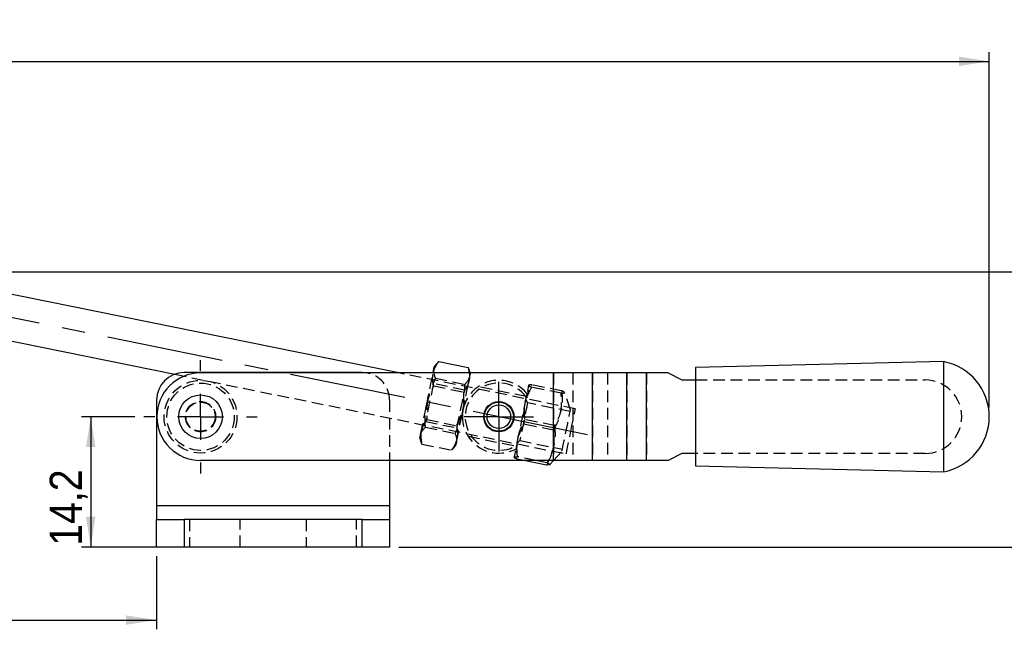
# Model space of a CAD drawing. Extents: x 47 to 368, y 19 to 278.
# Tile 3 of 4: x 204 to 312, y 212 to 278. Entities that reach past the tile are written whole.
import ezdxf

# ---------------------------------------------------------------- set-up
doc = ezdxf.new("R2010")
doc.units = 0
doc.linetypes.add('CENTERX2', pattern=[20.32, 12.7, -2.54, 2.54, -2.54])
doc.linetypes.add('HIDDEN', pattern=[1.905, 1.27, -0.635])
doc.layers.get('0').update_dxf_attribs({"linetype": 'CONTINUOUS'})
doc.styles.add('SLDTEXTSTYLE0', font='GOTHIC.TTF', dxfattribs={"width": 0.913})
doc.dimstyles.new('SLDDIMSTYLE1', dxfattribs={"dimtxt": 3.5, "dimasz": 3.302, "dimexe": 0, "dimexo": 0.0625, "dimgap": 0.875, "dimtad": 1, "dimrnd": 1e-09, "dimzin": 12, "dimtxsty": 'SLDTEXTSTYLE0', "dimsah": 1, "dimcen": 0.09, "dimazin": 3, "dimtfac": 1, "dimtofl": 0, "dimtmove": 0, "dimatfit": 3, "dimtolj": 1, "dimtzin": 12})
doc.dimstyles.new('SLDDIMSTYLE2', dxfattribs={"dimtxt": 3.5, "dimasz": 3.302, "dimexe": 0, "dimexo": 0.0625, "dimgap": 0.875, "dimtad": 1, "dimdec": 0, "dimrnd": 1e-09, "dimzin": 12, "dimtxsty": 'SLDTEXTSTYLE0', "dimsah": 1, "dimcen": 0.09, "dimazin": 3, "dimtfac": 1, "dimtofl": 0, "dimtmove": 0, "dimatfit": 3, "dimtolj": 1, "dimtzin": 12})
doc.dimstyles.new('SLDDIMSTYLE3', dxfattribs={"dimtxt": 3.5, "dimasz": 3.302, "dimexe": 0, "dimexo": 0.0625, "dimgap": 0.875, "dimtad": 1, "dimdec": 0, "dimrnd": 1e-09, "dimzin": 12, "dimtxsty": 'SLDTEXTSTYLE0', "dimsah": 1, "dimcen": 0.09, "dimazin": 3, "dimtfac": 1, "dimtdec": 0, "dimtofl": 0, "dimtmove": 0, "dimatfit": 3, "dimtolj": 1, "dimtzin": 12})

# ---------------------------------------------------------------- blocks, each defined once
blk = doc.blocks.new('*D2')
for p, q in [((216.85, 234.96), (211.05, 234.96)), ((212.05, 234.96), (212.05, 220.76)), ((221.22, 220.76), (211.05, 220.76))]:
    blk.add_line(p, q)
for points in [[(212.05, 234.96), (211.54, 231.66), (212.56, 231.66)], [(212.05, 220.76), (212.56, 224.06), (211.54, 224.06)]]:
    blk.add_solid(points)
at = {"insert": (207.58, 220.9, 0.1), "char_height": 3.5, "attachment_point": 1, "rotation": 90, "style": 'SLDTEXTSTYLE0'}
blk.add_mtext('14,2', dxfattribs=at)
blk = doc.blocks.new('*D4')
for p, q in [((99.97, 231.87), (99.97, 211.81)), ((219.22, 219.76), (219.22, 211.81)), ((99.97, 212.81), (219.22, 212.81))]:
    blk.add_line(p, q)
for points in [[(99.97, 212.81), (103.27, 212.3), (103.27, 213.31)], [(219.22, 212.81), (215.91, 213.31), (215.91, 212.3)]]:
    blk.add_solid(points)
at = {"insert": (156.85, 217.28, 0.1), "char_height": 3.5, "attachment_point": 1, "style": 'SLDTEXTSTYLE0'}
blk.add_mtext('119', dxfattribs=at)
blk = doc.blocks.new('*D5')
for p, q in [((192.35, 250.74), (368.2, 250.74)), ((367.2, 250.74), (367.2, 220.76)), ((245.62, 220.76), (368.2, 220.76))]:
    blk.add_line(p, q)
for points in [[(367.2, 250.74), (366.7, 247.44), (367.71, 247.44)], [(367.2, 220.76), (367.71, 224.06), (366.7, 224.06)]]:
    blk.add_solid(points)
at = {"insert": (362.73, 233.97, 0.1), "char_height": 3.5, "attachment_point": 1, "rotation": 90, "style": 'SLDTEXTSTYLE0'}
blk.add_mtext('30', dxfattribs=at)
blk = doc.blocks.new('*D6')
for p, q in [((90.97, 233.87), (90.97, 274.66)), ((309.95, 235.96), (309.95, 274.66)), ((90.97, 273.66), (309.95, 273.66))]:
    blk.add_line(p, q)
for points in [[(90.97, 273.66), (94.27, 273.15), (94.27, 274.17)], [(309.95, 273.66), (306.65, 274.17), (306.65, 273.15)]]:
    blk.add_solid(points)
at = {"insert": (188.99, 278.13, 0.1), "char_height": 3.5, "attachment_point": 1, "style": 'SLDTEXTSTYLE0'}
blk.add_mtext('219', dxfattribs=at)
blk = doc.blocks.new('SW_CENTERMARKSYMBOL_1')
at = {"color": 0}
for p, q in [((0, 5), (0, 6.16875)), ((0, 0), (0, 2.5)), ((-5, 0), (-6.16875, 0)), ((0, 0), (-2.5, 0)), ((0, 0), (0, -2.5)), ((0, 0), (2.5, 0)), ((5, 0), (6.16875, 0)), ((0, -5), (0, -6.16875))]:
    blk.add_line(p, q, dxfattribs=at)
blk = doc.blocks.new('SW_CENTERMARKSYMBOL_2')
at = {"color": 0}
for p, q in [((0, 2.5), (0, 3.7875)), ((0, 0), (0, 2.5)), ((-2.5, 0), (-3.7875, 0)), ((0, 0), (-2.5, 0)), ((0, 0), (0, -2.5)), ((0, 0), (2.5, 0)), ((2.5, 0), (3.7875, 0)), ((0, -2.5), (0, -3.7875))]:
    blk.add_line(p, q, dxfattribs=at)

msp = doc.modelspace()

# ---------------------------------------------------------------- linework, layer by layer
at = {"color": 7, "linetype": 'CONTINUOUS'}
for p, q in [((245.628, 239.7197), (191.3546, 250.7427)), ((191.0917, 245.694), (221.1987, 239.5792)), ((249.796, 240.7943), (249.5033, 240.4632)), ((249.9714, 240.9729), (249.8075, 240.7841)), ((249.9714, 240.9729), (253.1911, 240.3189)), ((253.1911, 240.3189), (253.2942, 239.7197)), ((253.2702, 240.0808), (253.1911, 240.3189)), ((304.9539, 240.9571), (277.9539, 240.3071)), ((304.9539, 240.9571), (304.9539, 234.9572)), ((241.6164, 239.7571), (222.2164, 239.7571)), ((262.4824, 239.7197), (224.0164, 239.7197)), ((242.0893, 239.7197), (241.6164, 239.7571)), ((253.4056, 239.7197), (253.2832, 240.0852)), ((262.4824, 230.1946), (262.4824, 239.7197)), ((266.7084, 239.7197), (262.4824, 239.7197)), ((266.7084, 230.1946), (266.7084, 239.7197)), ((270.4767, 239.7197), (266.7084, 239.7197)), ((270.4767, 230.1946), (270.4767, 239.7197)), ((272.5897, 239.7197), (270.4767, 239.7197)), ((272.5897, 230.1946), (272.5897, 239.7197)), ((274.9539, 239.7197), (272.5897, 239.7197)), ((274.9539, 239.7197), (276.4539, 238.9572)), ((277.9539, 240.3071), (277.9539, 234.9572)), ((276.4539, 238.9572), (277.9539, 238.9572)), ((219.2164, 236.7572), (219.2164, 225.2572)), ((277.9539, 234.9572), (277.9539, 229.6072)), ((304.9539, 234.9572), (304.9539, 228.9572)), ((276.4539, 230.9572), (274.9539, 230.1946)), ((277.9539, 230.9572), (276.4539, 230.9572)), ((262.4824, 230.1946), (224.0164, 230.1946)), ((244.6164, 230.1946), (244.6164, 225.2572)), ((261.7152, 229.6917), (259.239, 230.1946)), ((261.7677, 229.9501), (260.5637, 230.1946)), ((261.8873, 230.1946), (261.7677, 229.9501)), ((262.0852, 229.7378), (262.4892, 230.1946)), ((266.7084, 230.1946), (262.4824, 230.1946)), ((270.4767, 230.1946), (266.7084, 230.1946)), ((272.5897, 230.1946), (270.4767, 230.1946)), ((274.9539, 230.1946), (272.5897, 230.1946)), ((277.9539, 229.6072), (304.9539, 228.9572)), ((244.6164, 225.2572), (219.2164, 225.2572)), ((219.2164, 225.2572), (219.2164, 223.7572)), ((244.6164, 225.2572), (244.6164, 223.7572)), ((219.2164, 220.7572), (219.2164, 223.7572)), ((219.2164, 223.7572), (222.2164, 223.7572)), ((222.2164, 223.7572), (222.2164, 220.7572)), ((241.6164, 223.7572), (222.2164, 223.7572)), ((241.6164, 220.7572), (241.6164, 223.7572)), ((241.6164, 223.7572), (244.6164, 223.7572)), ((244.6164, 223.7572), (244.6164, 220.7572)), ((222.2164, 220.7572), (219.2164, 220.7572)), ((241.6164, 220.7572), (222.2164, 220.7572)), ((244.6164, 220.7572), (241.6164, 220.7572))]:
    msp.add_line(p, q, dxfattribs=at)
at = {"linetype": 'CENTERX2'}
msp.add_line((266.1796, 232.9945), (191.2232, 248.2184), dxfattribs=at)
at = {"color": 7, "linetype": 'HIDDEN'}
for p, q in [((221.1987, 239.5792), (263.8588, 230.9149)), ((264.854, 235.8148), (245.628, 239.7197)), ((253.4233, 239.6671), (253.4056, 239.7197)), ((262.4824, 239.7197), (262.4824, 230.1946)), ((264.5954, 239.7197), (264.5954, 230.1946)), ((266.7084, 239.7197), (266.7084, 230.1946)), ((268.3637, 239.7197), (268.3637, 230.1946)), ((270.4767, 239.7197), (270.4767, 230.1946)), ((272.5897, 239.7197), (272.5897, 230.1946)), ((249.3799, 238.5495), (249.199, 238.9651)), ((249.599, 239.1393), (249.3003, 238.4136)), ((252.7903, 237.8568), (249.3799, 238.5495)), ((249.4297, 238.3057), (252.6494, 237.6517)), ((249.599, 239.1393), (252.8187, 238.4854)), ((252.8106, 237.7006), (252.8187, 238.4854)), ((259.5138, 237.1545), (254.2424, 238.2252)), ((259.7676, 238.3852), (259.7626, 238.3795)), ((263.3049, 237.5189), (260.0852, 238.1728)), ((263.3574, 237.7773), (260.1376, 238.4312)), ((277.9539, 238.9572), (302.9539, 238.9572)), ((248.9242, 237.4995), (248.7918, 236.9601)), ((252.788, 237.8451), (252.7903, 237.8568)), ((253.119, 238.1689), (252.7903, 237.8568)), ((259.5799, 237.4802), (259.5009, 237.0909)), ((264.3178, 235.6869), (263.6802, 237.5905)), ((244.6164, 236.7572), (244.6164, 230.1946)), ((252.7118, 236.1639), (252.8003, 236.7122)), ((259.5009, 237.0909), (258.432, 231.8282)), ((259.6392, 236.4658), (259.4583, 236.8814)), ((264.2844, 235.5223), (259.6392, 236.4658)), ((248.2153, 234.1214), (248.5439, 234.4335)), ((248.5439, 234.4335), (251.9544, 233.7408)), ((248.6849, 234.6386), (251.9046, 233.9846)), ((262.4838, 233.4761), (259.2641, 234.1301)), ((262.5888, 233.9929), (259.369, 234.6468)), ((248.5155, 233.8049), (251.7353, 233.151)), ((251.9544, 233.7408), (252.1352, 233.3253)), ((253.1594, 232.8328), (258.4191, 231.7646)), ((247.911, 232.6233), (248.0513, 232.2042)), ((248.1432, 231.9714), (251.3629, 231.3175)), ((251.5389, 231.4968), (251.831, 231.8271)), ((258.432, 231.8282), (258.3529, 231.4389)), ((258.4746, 232.0377), (258.8032, 232.3498)), ((258.8032, 232.3498), (263.4484, 231.4064)), ((262.4892, 230.1946), (263.415, 231.2418)), ((302.9539, 230.9572), (277.9539, 230.9572)), ((258.1703, 230.5396), (258.1727, 230.5324)), ((259.239, 230.1946), (258.4955, 230.3457)), ((260.5637, 230.1946), (258.5479, 230.6041)), ((244.6164, 225.2572), (219.2164, 225.2572)), ((222.2164, 223.7572), (222.2164, 220.7572)), ((222.8164, 223.7572), (222.8164, 220.7572)), ((228.3164, 220.7572), (228.3164, 223.7572)), ((235.5164, 223.7572), (235.5164, 220.7572)), ((241.0164, 220.7572), (241.0164, 223.7572)), ((241.6164, 220.7572), (241.6164, 223.7572))]:
    msp.add_line(p, q, dxfattribs=at)
at = {"color": 7, "linetype": 'CONTINUOUS', "flags": 128}
msp.add_lwpolyline([(249.3504, 239.7104), (249.4061, 239.9848), (249.4499, 240.2003), (249.481, 240.3532), (249.4988, 240.441), (249.5033, 240.4632)], dxfattribs=at)
at = {"color": 7, "linetype": 'HIDDEN', "flags": 128}
for points in [[(248.6225, 236.1264), (248.7265, 236.6387), (248.8303, 237.1494), (248.9319, 237.6498), (249.0296, 238.1311), (249.1219, 238.5854), (249.2071, 239.0046), (249.2837, 239.3818), (249.3504, 239.7104)], [(253.2704, 238.9142), (253.3261, 239.1886), (253.3699, 239.4041), (253.4009, 239.5571), (253.4187, 239.6448), (253.4233, 239.6671)], [(249.3799, 238.5495), (249.3775, 238.5378), (249.3482, 238.3933), (249.2875, 238.0947), (249.2005, 237.6662), (249.0941, 237.1425), (248.9771, 236.5661), (248.8588, 235.9837), (248.7488, 235.4424), (248.6561, 234.9861), (248.5882, 234.6517), (248.5506, 234.4664), (248.5439, 234.4335)], [(252.5424, 235.3303), (252.6465, 235.8426), (252.7502, 236.3533), (252.8518, 236.8536), (252.9496, 237.335), (253.0419, 237.7892), (253.127, 238.2085), (253.2036, 238.5856), (253.2704, 238.9142)], [(259.7613, 238.3731), (259.7604, 238.3689), (259.746, 238.2977), (259.7182, 238.1609), (259.6775, 237.9607), (259.6252, 237.703)], [(251.9544, 233.7408), (251.961, 233.7738), (251.9987, 233.959), (252.0666, 234.2934), (252.1593, 234.7497), (252.2692, 235.291), (252.3875, 235.8734), (252.5046, 236.4498), (252.6109, 236.9735), (252.698, 237.402), (252.7586, 237.7006), (252.788, 237.8451)], [(247.9792, 232.9593), (248.0276, 233.1972), (248.0875, 233.4924), (248.1581, 233.8398), (248.238, 234.2334), (248.326, 234.6665), (248.4205, 235.1318), (248.5199, 235.6212), (248.6225, 236.1264)], [(259.6392, 236.4658), (259.6376, 236.4582), (259.6107, 236.3256), (259.5522, 236.0375), (259.4669, 235.6175), (259.3616, 235.0994), (259.245, 234.5253), (259.1265, 233.9417), (259.0157, 233.3958), (258.9214, 232.932), (258.8515, 232.5877), (258.8115, 232.3908), (258.8032, 232.3498)], [(251.8992, 232.1631), (251.9475, 232.4011), (252.0075, 232.6962), (252.078, 233.0436), (252.158, 233.4372), (252.2459, 233.8704), (252.3404, 234.3357), (252.4398, 234.8251), (252.5424, 235.3303)], [(263.415, 231.2418), (263.424, 231.2861), (263.4671, 231.4986), (263.5427, 231.8705), (263.6444, 232.3714), (263.7641, 232.9609), (263.8922, 233.5912), (264.0181, 234.2112), (264.1317, 234.7707), (264.2239, 235.2244), (264.287, 235.5355), (264.3161, 235.6788), (264.3178, 235.6869)], [(264.3564, 233.3648), (264.4852, 233.9989), (264.6052, 234.5898), (264.7082, 235.0972), (264.7873, 235.4866), (264.837, 235.7313), (264.854, 235.8148)], [(247.911, 232.6233), (247.9112, 232.6244), (247.9206, 232.6704), (247.9434, 232.7827), (247.9792, 232.9593)], [(263.8588, 230.9149), (263.8757, 230.9983), (263.9255, 231.2431), (264.0045, 231.6324), (264.1076, 232.1399), (264.2276, 232.7307), (264.3564, 233.3648)], [(251.831, 231.8271), (251.8312, 231.8283), (251.8405, 231.8743), (251.8633, 231.9865), (251.8992, 232.1631)], [(258.3098, 231.2266), (258.3008, 231.1822), (258.2495, 230.9295), (258.2104, 230.7372), (258.1843, 230.6087), (258.1716, 230.546)]]:
    msp.add_lwpolyline(points, dxfattribs=at)
at = {"color": 7, "linetype": 'HIDDEN'}
for radius in [3.9688, 3.6688, 1.65, 1.6, 1.5875]:
    msp.add_circle((224.0164, 234.9572), radius, dxfattribs=at)
at = {"color": 7, "linetype": 'CONTINUOUS'}
for centre, radius in [((224.0164, 234.9572), 2.375), ((256.5164, 234.9572), 1.65), ((256.5164, 234.9572), 1.5875), ((256.5164, 234.9572), 1.2875)]:
    msp.add_circle(centre, radius, dxfattribs=at)
for centre, radius, start, end in [((303.8539, 234.9572), 6.1, 280.388858, 79.611142), ((222.2164, 236.7572), 3, 90, 180), ((224.0164, 234.9572), 4.7625, 90, 270)]:
    msp.add_arc(centre, radius, start, end, dxfattribs=at)
at = {"color": 7, "linetype": 'HIDDEN'}
for centre, radius, start, end in [((241.6164, 236.7572), 3, 0, 80.931278), ((256.5164, 234.9572), 3.9688, 39.47495, 297.563577), ((256.5164, 234.9572), 3.6688, 35.563695, 301.474832), ((302.9539, 234.9572), 4, 270, 90)]:
    msp.add_arc(centre, radius, start, end, dxfattribs=at)
at = {"color": 7, "linetype": 'CONTINUOUS'}
for points, knots in [([(249.3504, 239.7104), (249.3572, 239.7419), (249.409, 239.9806), (249.5771, 240.4164), (249.8392, 240.7862), (249.9714, 240.9729)], [0, 0, 0, 0, 0.07004777, 0.53076269, 1, 1, 1, 1]), ([(261.7677, 229.9501), (261.8103, 229.9319), (261.9507, 229.8716), (262.1003, 229.7856), (262.1039, 229.7033), (261.8604, 229.696), (261.7152, 229.6917)], [0, 0, 0, 0, 0.10969114, 0.36147996, 0.61934048, 1, 1, 1, 1])]:
    msp.add_open_spline(points, degree=3, knots=knots, dxfattribs=at)
at = {"color": 7, "linetype": 'HIDDEN'}
for points, knots in [([(249.8075, 240.7841), (249.7423, 240.7158), (249.5509, 240.5149), (249.4811, 240.2813), (249.435, 240.1272)], [0, 0, 0, 0, 0.34030043, 1, 1, 1, 1]), ([(249.4297, 238.3057), (249.3758, 238.5421), (249.2671, 239.0194), (249.3224, 239.4787), (249.3504, 239.7104)], [0, 0, 0, 0, 0.49545803, 1, 1, 1, 1]), ([(249.435, 240.1272), (249.4311, 240.1054), (249.4008, 239.9402), (249.4142, 239.6144), (249.537, 239.2986), (249.599, 239.1393)], [0, 0, 0, 0, 0.0700474, 0.53076235, 1, 1, 1, 1]), ([(252.8187, 238.4854), (252.9468, 238.6144), (253.2053, 238.8748), (253.3048, 239.178), (253.355, 239.331)], [0, 0, 0, 0, 0.49545792, 1, 1, 1, 1]), ([(253.355, 239.331), (253.359, 239.3528), (253.389, 239.5181), (253.3872, 239.7662), (253.2997, 240.0016), (253.2702, 240.0808)], [0, 0, 0, 0, 0.091607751, 0.694129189, 1, 1, 1, 1]), ([(253.2942, 239.7197), (253.3008, 239.6844), (253.3521, 239.4094), (253.3084, 239.1448), (253.2704, 238.9142)], [0, 0, 0, 0, 0.128327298, 1, 1, 1, 1]), ([(248.6225, 236.1264), (248.6635, 236.3072), (248.8353, 237.0653), (249.1727, 237.7695), (249.4297, 238.3057)], [0, 0, 0, 0, 0.23855151, 1, 1, 1, 1]), ([(253.2704, 238.9142), (253.2635, 238.8827), (253.2117, 238.644), (253.0436, 238.2082), (252.7816, 237.8383), (252.6494, 237.6517)], [0, 0, 0, 0, 0.07004779, 0.53076228, 1, 1, 1, 1]), ([(260.0852, 238.1728), (259.9206, 237.8644), (259.5886, 237.242), (259.413, 236.5644), (259.3245, 236.2226)], [0, 0, 0, 0, 0.49545788, 1, 1, 1, 1]), ([(259.4032, 236.6101), (259.4127, 236.6549), (259.4849, 236.9939), (259.6914, 237.6187), (259.988, 238.1587), (260.1376, 238.4312)], [0, 0, 0, 0, 0.07004774, 0.53076265, 1, 1, 1, 1]), ([(260.1376, 238.4312), (260.0905, 238.4312), (259.8756, 238.431), (259.8114, 238.3985), (259.7613, 238.3731)], [0, 0, 0, 0, 0.21952324, 1, 1, 1, 1]), ([(259.7613, 238.3731), (259.7633, 238.3619), (259.7715, 238.3147), (259.9496, 238.2341), (260.0852, 238.1728)], [0, 0, 0, 0, 0.23855119, 1, 1, 1, 1]), ([(252.6494, 237.6517), (252.6768, 237.0578), (252.7128, 236.2777), (252.5753, 235.5128), (252.5424, 235.3303)], [0, 0, 0, 0, 0.76144899, 1, 1, 1, 1]), ([(262.4838, 233.4761), (262.6562, 233.8065), (263.0047, 234.4743), (263.293, 235.5101), (263.3873, 236.5371), (263.3325, 237.1896), (263.3049, 237.5189)], [0, 0, 0, 0, 0.26459518, 0.53492752, 0.76533257, 1, 1, 1, 1]), ([(263.3574, 237.7773), (263.3918, 237.4283), (263.4614, 236.7228), (263.3363, 235.7237), (263.0356, 234.8055), (262.7386, 234.2654), (262.5888, 233.9929)], [0, 0, 0, 0, 0.26459495, 0.53492744, 0.76533264, 1, 1, 1, 1]), ([(263.3049, 237.5189), (263.4501, 237.5232), (263.6912, 237.5303), (263.6909, 237.6119), (263.5429, 237.6977), (263.4, 237.759), (263.3574, 237.7773)], [0, 0, 0, 0, 0.38065775, 0.63208689, 0.89030945, 1, 1, 1, 1]), ([(248.5155, 233.8049), (248.5029, 233.975), (248.4455, 234.7498), (248.5449, 235.523), (248.6225, 236.1264)], [0, 0, 0, 0, 0.219523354, 1, 1, 1, 1]), ([(248.7918, 236.9601), (248.7142, 236.3566), (248.6148, 235.5834), (248.6723, 234.8087), (248.6849, 234.6386)], [0, 0, 0, 0, 0.78047694, 1, 1, 1, 1]), ([(251.9046, 233.9846), (251.9826, 234.1363), (252.3377, 234.8273), (252.5478, 235.578), (252.7118, 236.1639)], [0, 0, 0, 0, 0.21952313, 1, 1, 1, 1]), ([(259.3245, 236.2226), (259.3152, 236.1746), (259.2447, 235.8111), (259.1822, 235.1115), (259.2366, 234.4592), (259.2641, 234.1301)], [0, 0, 0, 0, 0.07004733, 0.53076262, 1, 1, 1, 1]), ([(259.369, 234.6468), (259.3336, 234.974), (259.262, 235.6344), (259.3559, 236.2829), (259.4032, 236.6101)], [0, 0, 0, 0, 0.49545816, 1, 1, 1, 1]), ([(252.5424, 235.3303), (252.3785, 234.7444), (252.1684, 233.9937), (251.8132, 233.3027), (251.7353, 233.151)], [0, 0, 0, 0, 0.78047696, 1, 1, 1, 1]), ([(248.6849, 234.6386), (248.543, 234.4419), (248.2567, 234.0449), (248.1286, 233.6004), (248.0639, 233.3761)], [0, 0, 0, 0, 0.49545794, 1, 1, 1, 1]), ([(251.9839, 232.5799), (251.9899, 232.6116), (252.0353, 232.8516), (252.0505, 233.3185), (251.9535, 233.7613), (251.9046, 233.9846)], [0, 0, 0, 0, 0.07004741, 0.53076241, 1, 1, 1, 1]), ([(259.2641, 234.1301), (259.1038, 233.8426), (258.7803, 233.2625), (258.6137, 232.6287), (258.5296, 232.309)], [0, 0, 0, 0, 0.49545815, 1, 1, 1, 1]), ([(258.6084, 232.6966), (258.6185, 232.7444), (258.6954, 233.1065), (258.9108, 233.7751), (259.2153, 234.3545), (259.369, 234.6468)], [0, 0, 0, 0, 0.07004721, 0.53076244, 1, 1, 1, 1]), ([(262.5888, 233.9929), (262.6187, 233.6214), (262.6794, 232.8705), (262.5389, 231.805), (262.2581, 230.9067), (261.9978, 230.4069), (261.8873, 230.1946)], [0, 0, 0, 0, 0.28287835, 0.57189038, 0.81821654, 1, 1, 1, 1]), ([(248.1432, 231.9714), (248.0755, 232.1402), (247.9391, 232.4808), (247.9658, 232.7988), (247.9792, 232.9593)], [0, 0, 0, 0, 0.49545799, 1, 1, 1, 1]), ([(247.9792, 232.9593), (247.9841, 232.9809), (248.0206, 233.1448), (248.1601, 233.4396), (248.3963, 233.6824), (248.5155, 233.8049)], [0, 0, 0, 0, 0.07004729, 0.53076243, 1, 1, 1, 1]), ([(248.0639, 233.3761), (248.0579, 233.3444), (248.0124, 233.1044), (247.9972, 232.6375), (248.0942, 232.1948), (248.1432, 231.9714)], [0, 0, 0, 0, 0.0700474, 0.53076234, 1, 1, 1, 1]), ([(251.7353, 233.151), (251.8029, 232.9823), (251.9394, 232.6416), (251.9127, 232.3236), (251.8992, 232.1631)], [0, 0, 0, 0, 0.49545793, 1, 1, 1, 1]), ([(261.7152, 229.6917), (261.883, 229.9996), (262.2223, 230.6221), (262.4969, 231.5908), (262.5782, 232.5536), (262.5155, 233.1667), (262.4838, 233.4761)], [0, 0, 0, 0, 0.26459509, 0.53492737, 0.76533261, 1, 1, 1, 1]), ([(251.3629, 231.3175), (251.5047, 231.5142), (251.791, 231.9112), (251.9192, 232.3557), (251.9839, 232.5799)], [0, 0, 0, 0, 0.49545813, 1, 1, 1, 1]), ([(251.8992, 232.1631), (251.8944, 232.1415), (251.8578, 231.9776), (251.7183, 231.6828), (251.4821, 231.44), (251.3629, 231.3175)], [0, 0, 0, 0, 0.07004736, 0.53076232, 1, 1, 1, 1]), ([(258.5296, 232.309), (258.521, 232.2641), (258.4551, 231.9238), (258.4015, 231.2679), (258.464, 230.6549), (258.4955, 230.3457)], [0, 0, 0, 0, 0.07004752, 0.5307627, 1, 1, 1, 1]), ([(258.5479, 230.6041), (258.5167, 230.9522), (258.4538, 231.6549), (258.5565, 232.3472), (258.6084, 232.6966)], [0, 0, 0, 0, 0.495458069, 1, 1, 1, 1]), ([(258.1716, 230.546), (258.2217, 230.5713), (258.2859, 230.6038), (258.5008, 230.604), (258.5479, 230.6041)], [0, 0, 0, 0, 0.78047684, 1, 1, 1, 1]), ([(258.4955, 230.3457), (258.3599, 230.407), (258.1818, 230.4875), (258.1735, 230.5347), (258.1716, 230.546)], [0, 0, 0, 0, 0.76144886, 1, 1, 1, 1])]:
    msp.add_open_spline(points, degree=3, knots=knots, dxfattribs=at)

# ---------------------------------------------------------------- block references
for name, p in [('SW_CENTERMARKSYMBOL_1', (224.0164, 234.9572)), ('SW_CENTERMARKSYMBOL_2', (256.5164, 234.9572))]:
    msp.add_blockref(name, p)

# ---------------------------------------------------------------- dimensions: what is measured, and where the dimension line sits
for base, p1, p2, dimstyle, picture, middle in [((309.9539, 273.6615), (90.9688, 232.8703), (309.9539, 234.9572), 'SLDDIMSTYLE3', '*D6', (194.2933, 273.6615)), ((219.2164, 212.8051), (99.9688, 232.8703), (219.2164, 220.7572), 'SLDDIMSTYLE2', '*D4', (162.1517, 212.8051))]:
    dim = msp.add_linear_dim(base=base, p1=p1, p2=p2, dimstyle=dimstyle)
    dim.commit()
    dim.dimension.update_dxf_attribs({"geometry": picture, "text_midpoint": middle, "dimtype": 160})
for base, p1, p2, dimstyle, picture, middle in [((367.2042, 220.7572), (191.3546, 250.7427), (244.6164, 220.7572), 'SLDDIMSTYLE3', '*D5', (367.2042, 237.9759)), ((212.0522, 220.7572), (217.8477, 234.9572), (222.2164, 220.7572), 'SLDDIMSTYLE1', '*D2', (212.0522, 226.8516))]:
    dim = msp.add_linear_dim(base=base, p1=p1, p2=p2, angle=90, dimstyle=dimstyle)
    dim.commit()
    dim.dimension.update_dxf_attribs({"geometry": picture, "text_midpoint": middle, "dimtype": 160})

doc.saveas('drawing.dxf')
